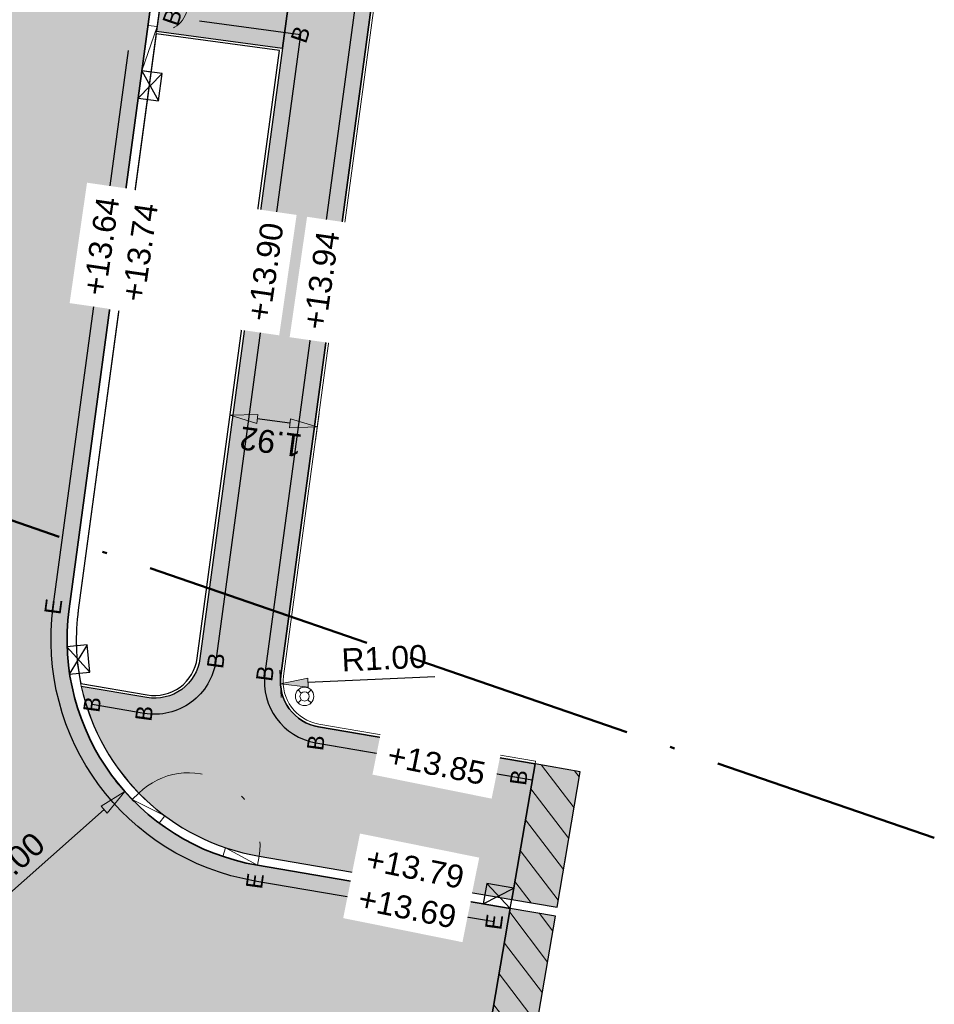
# Model space of a CAD drawing. Header units: metres. Extents: x 131295 to 132236, y 397710 to 398702.
# Tile 45 of 127: x 131476 to 131495, y 397862 to 397883. Entities that reach past the tile are written whole.
import ezdxf
from ezdxf.enums import TextEntityAlignment as Align

# ---------------------------------------------------------------- set-up
doc = ezdxf.new("R2010")
doc.units = ezdxf.units.M
for name, pattern in [('AL-BANDVERLAGING', [5, 1.5, -1, 0, -1, 1.5]), ('AL-BLADSCHEIDING', [13, 5, -1, 0, -1, 5, -1]), ('AL-MATERIAALS', [2, 1, -1])]:
    doc.linetypes.add(name, pattern=pattern)
doc.layers.get('Defpoints').update_dxf_attribs({"color": 128})
for name, color, linetype, lineweight in [('N-IE-verkeersbordpaal @ 0.2', 190, 'Continuous', 18), ('N-KO-bandverlaging', 1, 'AL-BANDVERLAGING', 18), ('N-KO-opsluitband 60x200mm', 2, 'Continuous', 25), ('N-KO-opsluitband achterkant', 8, 'Continuous', 5), ('N-KO-tekst banden', 1, 'Continuous', 18), ('N-KO-trottoirband 180-200x250mm', 3, 'Continuous', 35), ('N-KO-trottoirband achterkant', 8, 'Continuous', 5), ('N-KO-verloopband', 1, 'Continuous', 18), ('N-RI-trottoirkolk', 7, 'Continuous', 25), ("N-VH-arcering 'MAT' grijs 254", 254, 'Continuous', 18), ('N-VH-arcering herstraten', 1, 'Continuous', 18), ('X-AL-bladscheiding', 4, 'AL-BLADSCHEIDING', 50), ('X-AL-maatvoering', 1, 'Continuous', 18), ('X-AL-materiaalscheiding', 1, 'AL-MATERIAALS', 18), ('X-AL-planhoogte', 190, 'Continuous', 25)]:
    doc.layers.add(name, color=color, linetype=linetype, lineweight=lineweight)
doc.layers.add("N-VH-arcering 'MAT' kleur 1 (heiderood)", color=7, linetype='Continuous', lineweight=18, true_color=0xd98c8c)
for name, color, linetype, plot in [('X-AL-contourlijnen', 30, 'Continuous', False), ('X-AL-hulplijn bandenlijnnummers', 30, 'Continuous', False), ('X-AL-hulplijn hoogtetekst', 190, 'Continuous', False)]:
    doc.layers.add(name, color=color, linetype=linetype, plot=plot)
doc.styles.add('CS Annotative', font='arial.ttf')
doc.dimstyles.new('CS Annotative', dxfattribs={"dimtxt": 2.5, "dimasz": 3, "dimexe": 0.18, "dimexo": 0.0625, "dimgap": 1, "dimtad": 1, "dimzin": 0, "dimdsep": 46, "dimtxsty": 'CS Annotative', "dimblk": 'CS Dimensionpijl', "dimcen": 0, "dimse1": 1, "dimse2": 1, "dimclrd": 256, "dimclre": 256, "dimclrt": 2, "dimadec": 0, "dimazin": 0, "dimtm": 1e-09, "dimtfac": 1, "dimtofl": 0, "dimtmove": 1, "dimatfit": 3, "dimfxl": 1, "dimtfillclr": 256, "dimtolj": 1, "dimtzin": 0, "dimarcsym": 0})
pattern_1 = [(307.33, (0, 0), (0.3975780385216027, 0.3032024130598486), [])]

# ---------------------------------------------------------------- blocks, each defined once
blk = doc.blocks.new('*U103')
for p, q in [((2.450945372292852, 1.142526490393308), (-0.2268171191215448, -1.482752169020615)), ((0.2268171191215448, 1.482752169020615), (1.997311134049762, -1.822977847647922))]:
    blk.add_line(p, q)
blk.add_lwpolyline([(0.2268171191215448, 1.482752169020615), (-0.2268171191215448, -1.482752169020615), (1.997311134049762, -1.822977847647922), (2.450945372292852, 1.142526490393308)], close=True)
blk = doc.blocks.new('*U104')
for p, q in [((-0.1114288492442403, 1.495855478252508), (2.355212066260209, -1.328712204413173)), ((2.132354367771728, 1.662998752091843), (0.1114288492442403, -1.495855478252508))]:
    blk.add_line(p, q)
blk.add_lwpolyline([(-0.1114288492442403, 1.495855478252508), (0.1114288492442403, -1.495855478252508), (2.355212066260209, -1.328712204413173), (2.132354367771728, 1.662998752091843)], close=True)
blk = doc.blocks.new('*U105')
for p, q in [((-1.055810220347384, 2.489531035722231), (1.473879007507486, -0.2787125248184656)), ((-1.473879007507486, 0.2787125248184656), (1.891947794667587, 1.9321059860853))]:
    blk.add_line(p, q)
blk.add_lwpolyline([(-1.473879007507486, 0.2787125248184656), (1.473879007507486, -0.2787125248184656), (1.891947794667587, 1.9321059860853), (-1.055810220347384, 2.489531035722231)], close=True)
blk = doc.blocks.new('CS Dimensionpijl')
h = blk.add_hatch(color=256)
h.dxf.hatch_style = 1
h.paths.add_polyline_path([(-1, -0.1666666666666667), (0, 0), (-1, 0.1666666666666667)])
at = {"flags": 128}
blk.add_lwpolyline([(0, 0.5), (0, -0.5)], dxfattribs=at)
blk.add_lwpolyline([(-1, -0.1666666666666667), (0, 0), (-1, 0.1666666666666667)], close=True, dxfattribs=at)
blk = doc.blocks.new('*D234')
at = {"layer": 'Defpoints', "color": 0, "transparency": 16777216}
for p in [(131481.5590759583, 397869.5974714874), (131477.8171964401, 397866.281097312)]:
    blk.add_point(p, dxfattribs=at)
at = {"layer": 'X-AL-maatvoering', "lineweight": -2, "transparency": 16777216}
blk.add_line((131474.7488868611, 397863.5616985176), (131477.368170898, 397865.8831324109), dxfattribs=at)
at = {"layer": 'X-AL-maatvoering', "lineweight": -2, "transparency": 16777216, "xscale": 0.6000000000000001, "yscale": 0.6000000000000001, "zscale": 0.6000000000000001, "rotation": 41.55011117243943}
blk.add_blockref('CS Dimensionpijl', (131477.8171964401, 397866.281097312), dxfattribs=at)
at = {"layer": 'X-AL-maatvoering', "color": 2, "transparency": 16777216, "insert": (131475.2609825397, 397864.6239276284), "char_height": 0.5, "attachment_point": 5, "rotation": 41.55011117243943, "style": 'CS Annotative'}
blk.add_mtext('\\A1;R5.00', dxfattribs=at)
blk = doc.blocks.new('*D330')
at = {"layer": 'Defpoints', "color": 0, "transparency": 16777216}
for p in [(131482.2165569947, 397868.6733654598), (131483.2154913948, 397868.7195181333)]:
    blk.add_point(p, dxfattribs=at)
at = {"layer": 'X-AL-maatvoering', "lineweight": -2, "transparency": 16777216}
blk.add_line((131484.5896053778, 397868.7830048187), (131481.8169832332, 397868.6549043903), dxfattribs=at)
at = {"layer": 'X-AL-maatvoering', "lineweight": -2, "transparency": 16777216, "xscale": 0.6000000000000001, "yscale": 0.6000000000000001, "zscale": 0.6000000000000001, "rotation": 182.6452930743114}
blk.add_blockref('CS Dimensionpijl', (131481.2176225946, 397868.6272127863), dxfattribs=at)
at = {"layer": 'X-AL-maatvoering', "color": 2, "transparency": 16777216, "insert": (131483.481961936, 397869.187601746), "char_height": 0.5, "attachment_point": 5, "rotation": 2.6452930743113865, "style": 'CS Annotative'}
blk.add_mtext('\\A1;R1.00', dxfattribs=at)
blk = doc.blocks.new('CS Verkeersbordpaal')
at = {"flags": 128}
for points in [[(-0.7071067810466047, 0.7071067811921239), (-0.3535533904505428, 0.3535533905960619)], [(0.3535533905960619, 0.3535533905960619), (0.7071067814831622, 0.7071067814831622)], [(-0.7071067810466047, -0.7071067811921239), (-0.3535533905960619, -0.3535533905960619)], [(0.3535533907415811, -0.3535533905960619), (0.707106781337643, -0.7071067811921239)]]:
    blk.add_lwpolyline(points, dxfattribs=at)
for radius in [1, 0.5000000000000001]:
    blk.add_circle((0, 0), radius)
blk = doc.blocks.new('*D609')
at = {"layer": 'Defpoints', "color": 0, "transparency": 16777216}
for p in [(131480.1168533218, 397874.4925309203), (131480.0706938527, 397874.1509129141), (131481.973403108, 397873.8938185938)]:
    blk.add_point(p, dxfattribs=at)
at = {"layer": 'X-AL-maatvoering', "lineweight": -2, "transparency": 16777216}
blk.add_line((131481.4249659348, 397874.315778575), (131480.7114499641, 397874.4121889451), dxfattribs=at)
at = {"layer": 'X-AL-maatvoering', "lineweight": -2, "transparency": 16777216, "xscale": 0.6000000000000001, "yscale": 0.6000000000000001, "zscale": 0.6000000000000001}
for p, rotation in [((131480.1168533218, 397874.4925309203), 172.3047926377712), ((131482.0195625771, 397874.2354365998), 352.3047926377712)]:
    blk.add_blockref('CS Dimensionpijl', p, dxfattribs=dict(at, rotation=rotation))
at = {"layer": 'X-AL-maatvoering', "color": 2, "transparency": 16777216, "insert": (131481.0072435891, 397873.9127973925), "char_height": 0.5, "attachment_point": 5, "rotation": 172.30479263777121, "style": 'CS Annotative'}
blk.add_mtext('\\A1;1.92', dxfattribs=at)

msp = doc.modelspace()

# ---------------------------------------------------------------- hatches: boundary and pattern name
at = {"layer": "N-VH-arcering 'MAT' grijs 254"}
h = msp.add_hatch(color=256, dxfattribs=at)
h.dxf.hatch_style = 1
edge = h.paths.add_edge_path()
edge.add_arc((131584.5288256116, 397886.5286818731), 99.99999999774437, 160.996974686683, 172.3047926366, ccw=False)
edge.add_line((131489.9786872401, 397919.0904897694), (131493.4835284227, 397929.2675419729))
edge.add_line((131493.4835284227, 397929.2675419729), (131491.7822420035, 397929.8554434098))
edge.add_line((131491.7822420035, 397929.8554434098), (131491.7423758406, 397929.7395671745))
edge.add_line((131491.7423758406, 397929.7395671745), (131488.2189506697, 397919.508668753))
edge.add_arc((131582.783681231, 397886.9414651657), 100.0155538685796, 160.9967740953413, 164.5379057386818)
edge.add_arc((131622.5690482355, 397876.3246197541), 141.1919261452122, 164.689764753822, 165.8092484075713)
edge.add_arc((131436.5841456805, 397921.5677153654), 50.23888022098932, 345.72898283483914, 347.7847763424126, ccw=False)
edge.add_arc((131582.7688975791, 397886.9463045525), 100.0000001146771, 167.1516777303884, 172.3047926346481)
edge.add_line((131483.669457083, 397900.3366337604), (131481.4206892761, 397883.6939039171))
edge.add_line((131481.4206892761, 397883.6939039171), (131481.2600053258, 397882.5047106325))
edge.add_line((131481.2600053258, 397882.5047106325), (131479.4596575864, 397869.1806578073))
edge.add_arc((131478.4686631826, 397869.3145610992), 0.9999999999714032, 260.2917354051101, 352.30479263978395, ccw=False)
edge.add_line((131478.3000316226, 397868.3288819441), (131476.8695437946, 397868.5736120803))
edge.add_arc((131481.5590759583, 397869.5974714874), 4.799999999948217, 192.3160482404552, 260.2917354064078)
edge.add_line((131480.7496444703, 397864.8662115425), (131486.2685767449, 397863.9220238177))
edge.add_line((131486.2685767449, 397863.9220238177), (131486.7744714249, 397866.8790612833))
edge.add_line((131486.7744714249, 397866.8790612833), (131482.0479254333, 397867.6876863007))
edge.add_arc((131482.2165569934, 397868.6733654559), 1.000000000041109, 172.3047926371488, 260.2917354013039, ccw=False)
edge.add_line((131481.2255625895, 397868.8072687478), (131485.4293852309, 397899.919011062))
h = msp.add_hatch(color=256, dxfattribs=at)
h.dxf.hatch_style = 1
h.paths.add_polyline_path([(131481.4206892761, 397883.6939039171), (131478.6708470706, 397884.0654629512), (131478.5101230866, 397882.876275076), (131481.2600053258, 397882.5047106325)])
h = msp.add_hatch(color=256, dxfattribs=at)
h.dxf.hatch_style = 1
h.paths.add_polyline_path([(131487.7601505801, 397866.7104297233), (131486.7744714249, 397866.8790612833), (131486.2685767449, 397863.9220238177), (131487.2542559, 397863.7533922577)])
at = {"layer": "N-VH-arcering 'MAT' kleur 1 (heiderood)"}
h = msp.add_hatch(color=256, dxfattribs=at)
h.dxf.hatch_style = 1
edge = h.paths.add_edge_path()
edge.add_arc((131481.5590759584, 397869.5974714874), 5.000000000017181, 172.3028637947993, 260.29173540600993, ccw=False)
edge.add_line((131476.604126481, 397870.2671547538), (131478.2851368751, 397882.704857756))
edge.add_line((131478.2851368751, 397882.704857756), (131478.3119242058, 397882.9030557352))
edge.add_line((131478.3119242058, 397882.9030557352), (131478.4726481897, 397884.0922436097))
edge.add_line((131478.4726481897, 397884.0922436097), (131478.4994355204, 397884.2904415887))
edge.add_line((131478.4994355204, 397884.2904415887), (131481.0918010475, 397903.4712108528))
edge.add_line((131481.0918010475, 397903.4712108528), (131476.1368515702, 397904.1408941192))
edge.add_line((131476.1368515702, 397904.1408941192), (131475.4284173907, 397898.899228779))
edge.add_line((131475.4284173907, 397898.899228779), (131474.6381911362, 397893.0523883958))
edge.add_line((131474.6381911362, 397893.0523883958), (131473.825725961, 397887.0410034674))
edge.add_line((131473.825725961, 397887.0410034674), (131472.3792101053, 397876.3383125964))
edge.add_line((131472.3792101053, 397876.3383125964), (131471.8474178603, 397872.4036111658))
edge.add_line((131471.8474178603, 397872.4036111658), (131470.4009020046, 397861.7009202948))
edge.add_line((131470.4009020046, 397861.7009202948), (131469.8311223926, 397857.4851524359))
edge.add_line((131469.8311223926, 397857.4851524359), (131468.384606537, 397846.7824615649))
edge.add_line((131468.384606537, 397846.7824615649), (131467.7219800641, 397841.8797249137))
edge.add_line((131467.7219800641, 397841.8797249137), (131466.2754642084, 397831.1770340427))
edge.add_line((131466.2754642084, 397831.1770340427), (131465.5858004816, 397826.0742502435))
edge.add_line((131465.5858004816, 397826.0742502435), (131464.4607325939, 397817.7499351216))
edge.add_line((131464.4607325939, 397817.7499351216), (131463.777655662, 397812.6958866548))
edge.add_line((131463.777655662, 397812.6958866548), (131460.978379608, 397791.9841978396))
edge.add_line((131460.978379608, 397791.9841978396), (131460.6983054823, 397789.9119448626))
edge.add_line((131460.6983054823, 397789.9119448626), (131465.6532549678, 397789.2422615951))
edge.add_line((131465.6532549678, 397789.2422615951), (131467.5654607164, 397803.3905663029))
edge.add_line((131467.5654607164, 397803.3905663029), (131467.5922480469, 397803.5887642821))
edge.add_line((131467.5922480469, 397803.5887642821), (131467.752972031, 397804.7779521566))
edge.add_line((131467.752972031, 397804.7779521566), (131467.7797593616, 397804.9761501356))
edge.add_line((131467.7797593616, 397804.9761501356), (131469.7247965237, 397819.3673726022))
edge.add_line((131469.7247965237, 397819.3673726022), (131469.7515838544, 397819.5655705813))
edge.add_line((131469.7515838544, 397819.5655705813), (131469.9123078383, 397820.7547584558))
edge.add_line((131469.9123078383, 397820.7547584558), (131469.939095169, 397820.9529564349))
edge.add_line((131469.939095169, 397820.9529564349), (131472.0373246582, 397836.4776404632))
edge.add_line((131472.0373246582, 397836.4776404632), (131472.0775056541, 397836.7749374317))
edge.add_line((131472.0775056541, 397836.7749374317), (131473.5897342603, 397847.9638333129))
edge.add_line((131473.5897342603, 397847.9638333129), (131473.6299152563, 397848.2611302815))
edge.add_line((131473.6299152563, 397848.2611302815), (131474.463515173, 397854.4288899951))
edge.add_arc((131479.4184646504, 397853.7592067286), 5.000000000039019, 80.29008584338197, 172.302863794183, ccw=False)
edge.add_line((131480.26176434, 397858.6875782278), (131485.2276871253, 397857.8378530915))
edge.add_line((131485.2276871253, 397857.8378530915), (131486.2348504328, 397863.7248879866))
edge.add_line((131486.2348504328, 397863.7248879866), (131480.7159181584, 397864.6690757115))
h = msp.add_hatch(color=256, dxfattribs=at)
h.dxf.hatch_style = 1
h.paths.add_polyline_path([(131487.220529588, 397863.5562564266), (131486.2348504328, 397863.7248879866), (131485.2276871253, 397857.8378530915), (131486.2133662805, 397857.6692215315)])
at = {"layer": 'N-VH-arcering herstraten'}
h = msp.add_hatch(dxfattribs=at)
h.set_pattern_fill('CS-HERSTRATEN', color=256, angle=262.33)
h.set_pattern_definition(pattern_1)
h.paths.add_polyline_path([(131487.7601505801, 397866.7104297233), (131486.7744714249, 397866.8790612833), (131486.2685767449, 397863.9220238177), (131487.2542559, 397863.7533922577)])
h = msp.add_hatch(dxfattribs=at)
h.set_pattern_fill('CS-HERSTRATEN', color=256, angle=262.33)
h.set_pattern_definition(pattern_1)
h.paths.add_polyline_path([(131487.220529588, 397863.5562564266), (131486.2348504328, 397863.7248879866), (131485.2276871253, 397857.8378530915), (131486.2133662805, 397857.6692215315)])

# ---------------------------------------------------------------- linework, layer by layer
at = {"layer": 'N-KO-bandverlaging', "flags": 128}
for points in [[(131478.6708470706, 397884.0654629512, -0.9999999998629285), (131478.5101230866, 397882.876275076)], [(131478.1243351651, 397866.2444794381, -0.7266642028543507), (131480.7496444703, 397864.8662115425)]]:
    msp.add_lwpolyline(points, format="xyb", dxfattribs=at)
at = {"layer": 'N-KO-opsluitband 60x200mm', "flags": 128}
for points in [[(131493.4835284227, 397929.2675419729), (131489.9786872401, 397919.0904897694, 0.04937974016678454), (131485.4293852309, 397899.919011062), (131481.2255625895, 397868.8072687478, 0.4039599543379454), (131482.0479254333, 397867.6876863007), (131486.7744714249, 397866.8790612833)], [(131478.5101230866, 397882.876275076), (131481.2600053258, 397882.5047106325), (131479.4596575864, 397869.1806578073, -0.4245420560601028), (131478.3000316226, 397868.3288819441), (131476.8695437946, 397868.5736120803)]]:
    msp.add_lwpolyline(points, format="xyb", dxfattribs=at)
at = {"layer": 'N-KO-opsluitband achterkant', "flags": 128}
for points in [[(131493.54023797, 397929.2479452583), (131490.0354173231, 397919.0709526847, 0.04937974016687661), (131485.4888448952, 397899.9109768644), (131481.2850222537, 397868.7992345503, 0.4039599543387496), (131482.0580433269, 397867.74682705), (131486.7845893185, 397866.9382020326), (131486.7744714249, 397866.8790612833)], [(131478.5020868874, 397882.8168156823), (131481.1925114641, 397882.4532851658), (131479.4001979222, 397869.1886920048, -0.4245420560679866), (131478.3101495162, 397868.3880226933), (131476.8561995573, 397868.6367667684)]]:
    msp.add_lwpolyline(points, format="xyb", dxfattribs=at)
at = {"layer": 'N-KO-trottoirband 180-200x250mm'}
msp.add_lwpolyline([(131486.2348504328, 397863.7248879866), (131480.7159181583, 397864.6690757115, -0.403969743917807), (131476.604126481, 397870.267154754), (131482.3401584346, 397912.7077381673, -0.04929218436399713), (131483.2478736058, 397916.535396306), (131487.9977054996, 397930.3417001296)], format="xyb", dxfattribs=at)
at = {"layer": 'N-KO-trottoirband achterkant'}
msp.add_lwpolyline([(131487.9977054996, 397930.3417001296), (131488.186826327, 397930.2766362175), (131483.4369944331, 397916.4703323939, 0.0492921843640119), (131482.5383564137, 397912.6809508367), (131476.8023244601, 397870.2403674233, 0.4039697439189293), (131480.7496444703, 397864.8662115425), (131486.2685767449, 397863.9220238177), (131486.2348504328, 397863.7248879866)], format="xyb", dxfattribs=at)
at = {"layer": 'N-KO-verloopband', "flags": 128}
for points in [[(131478.3253187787, 397883.002161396), (131478.5235167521, 397882.9753740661), (131478.1913821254, 397882.0111715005), (131478.3895800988, 397881.9843841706)], [(131478.5713296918, 397865.5883104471), (131478.6908395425, 397865.7486768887), (131477.9812209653, 397866.104771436), (131478.1243351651, 397866.2444794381)], [(131479.9557050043, 397864.8615236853), (131480.0198398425, 397865.0509615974), (131480.7159181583, 397864.6690757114), (131480.7496444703, 397864.8662115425)]]:
    msp.add_lwpolyline(points, dxfattribs=at)
at = {"layer": 'X-AL-bladscheiding', "flags": 128}
msp.add_lwpolyline([(131495.4910134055, 397865.2663654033), (131445.6250589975, 397882.4183152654)], dxfattribs=at)
at = {"layer": 'X-AL-contourlijnen', "flags": 128}
for points in [[(131485.4293852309, 397899.919011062, -0.04937974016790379), (131489.9786872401, 397919.0904897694), (131493.4835284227, 397929.2675419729), (131491.7822420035, 397929.8554434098), (131491.7423758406, 397929.7395671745), (131488.2189506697, 397919.508668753, 0.01545233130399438), (131486.3879861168, 397913.6056917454, 0.004884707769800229), (131485.6856030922, 397910.9379474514, -0.008970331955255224), (131485.2726817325, 397909.1833888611, 0.0224884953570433), (131483.669457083, 397900.3366337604), (131481.4206892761, 397883.6939039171), (131481.2600053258, 397882.5047106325), (131479.4596575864, 397869.1806578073, -0.4245420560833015), (131478.3000316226, 397868.3288819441), (131476.8695437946, 397868.5736120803, 0.3056146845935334), (131480.7496444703, 397864.8662115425), (131486.2685767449, 397863.9220238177), (131486.7744714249, 397866.8790612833), (131482.0479254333, 397867.6876863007, -0.4039599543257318), (131481.2255625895, 397868.8072687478)], [(131481.1925114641, 397882.4532851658), (131478.5020868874, 397882.8168156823), (131476.8023244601, 397870.2403674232, 0.08415989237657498), (131476.8561995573, 397868.6367667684), (131478.3101495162, 397868.3880226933, 0.4245420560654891), (131479.4001979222, 397869.1886920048)]]:
    msp.add_lwpolyline(points, format="xyb", close=True, dxfattribs=at)
msp.add_lwpolyline([(131485.2276871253, 397857.8378530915), (131486.2348504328, 397863.7248879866), (131480.7159181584, 397864.6690757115, -0.4039697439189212), (131476.604126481, 397870.2671547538), (131478.2851368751, 397882.704857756), (131478.3119242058, 397882.9030557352), (131478.4726481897, 397884.0922436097), (131478.4994355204, 397884.2904415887), (131481.0918010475, 397903.4712108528), (131476.1368515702, 397904.1408941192), (131475.4284173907, 397898.899228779), (131474.6381911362, 397893.0523883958), (131473.825725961, 397887.0410034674), (131472.3792101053, 397876.3383125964), (131471.8474178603, 397872.4036111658), (131470.4009020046, 397861.7009202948), (131469.8311223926, 397857.4851524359)], format="xyb", dxfattribs=at)
for points in [[(131481.4206892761, 397883.6939039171), (131478.6708470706, 397884.0654629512), (131478.5101230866, 397882.876275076), (131481.2600053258, 397882.5047106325)], [(131487.7601505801, 397866.7104297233), (131486.7744714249, 397866.8790612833), (131486.2685767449, 397863.9220238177), (131487.2542559, 397863.7533922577)], [(131487.220529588, 397863.5562564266), (131486.2348504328, 397863.7248879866), (131485.2276871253, 397857.8378530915), (131486.2133662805, 397857.6692215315)]]:
    msp.add_lwpolyline(points, close=True, dxfattribs=at)
at = {"layer": 'X-AL-hulplijn bandenlijnnummers', "flags": 128}
for points in [[(131493.0549175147, 397929.0978578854), (131489.6477617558, 397919.204456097, 0.04937974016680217), (131485.0825371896, 397899.9658772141), (131480.8787145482, 397868.8541348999, 0.4039599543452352), (131481.9889043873, 397867.3426985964), (131486.4197466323, 397866.5846630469)], [(131479.4488822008, 397883.1026104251), (131481.6537195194, 397882.8046925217), (131479.8065056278, 397869.1337916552, -0.4245420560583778), (131478.2410105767, 397867.9838942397), (131477.1062264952, 397868.178034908)]]:
    msp.add_lwpolyline(points, format="xyb", dxfattribs=at)
at = {"layer": 'X-AL-hulplijn bandenlijnnummers'}
msp.add_lwpolyline([(131485.8801256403, 397863.4304897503), (131480.6568971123, 397864.3240880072, -0.4039697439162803), (131476.2572800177, 397870.3140325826), (131477.8981094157, 397882.454438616)], format="xyb", dxfattribs=at)
at = {"layer": 'X-AL-hulplijn hoogtetekst', "flags": 128}
msp.add_lwpolyline([(131493.1526029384, 397929.3815083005), (131489.6477617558, 397919.204456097, 0.04937974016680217), (131485.0825371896, 397899.9658772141), (131480.8787145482, 397868.8541348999, 0.4039599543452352), (131481.9889043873, 397867.3426985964), (131486.7154503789, 397866.534073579)], format="xyb", dxfattribs=at)
at = {"layer": 'X-AL-materiaalscheiding', "flags": 128}
for points in [[(131481.4206892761, 397883.6939039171), (131481.2600053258, 397882.5047106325)], [(131486.2685767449, 397863.9220238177), (131486.7744714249, 397866.8790612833)], [(131486.2685767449, 397863.9220238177), (131487.2542559, 397863.7533922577), (131487.7601505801, 397866.7104297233), (131486.7744714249, 397866.8790612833)], [(131485.2276871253, 397857.8378530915), (131486.2348504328, 397863.7248879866)], [(131485.2276871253, 397857.8378530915), (131486.2133662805, 397857.6692215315), (131487.220529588, 397863.5562564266), (131486.2348504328, 397863.7248879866)]]:
    msp.add_lwpolyline(points, dxfattribs=at)

# ---------------------------------------------------------------- block references
at = {"layer": 'N-IE-verkeersbordpaal @ 0.2', "xscale": 0.2, "yscale": 0.2, "zscale": 0.2}
msp.add_blockref('CS Verkeersbordpaal', (131481.7431843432, 397868.353705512), dxfattribs=at)
at = {"layer": 'N-RI-trottoirkolk', "xscale": 0.2, "yscale": 0.2, "zscale": 0.2, "rotation": 1}
for name, p in [('*U103', (131478.1512002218, 397881.7138678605)), ('*U104', (131476.5801327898, 397869.1390776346)), ('*U105', (131485.9391466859, 397863.7754774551))]:
    msp.add_blockref(name, p, dxfattribs=at)

# ---------------------------------------------------------------- texts
at = {"layer": 'N-KO-tekst banden', "style": 'CS Annotative'}
for s, height, rotation, p in [('B', 0.3599999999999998, 71.0187745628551, (131478.8542855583, 397883.1829524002)), ('B', 0.3599999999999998, 71.0187745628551, (131481.6537195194, 397882.8046925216)), ('E', 0.3599999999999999, 82.36000000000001, (131476.2572800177, 397870.3140325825)), ('B', 0.3599999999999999, 82.36472540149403, (131479.8065056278, 397869.1337916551)), ('B', 0.3599999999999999, 82.36472540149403, (131480.8787145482, 397868.8541348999)), ('B', 0.3599999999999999, 82.36472540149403, (131477.1062264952, 397868.1780349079)), ('B', 0.3599999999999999, 82.36472540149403, (131478.2410105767, 397867.9838942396)), ('B', 0.3599999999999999, 82.36472540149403, (131481.9889043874, 397867.3426985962)), ('B', 0.3599999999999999, 82.36472540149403, (131486.4197466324, 397866.5846630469)), ('E', 0.3599999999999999, 82.36000000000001, (131480.6568971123, 397864.324088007)), ('E', 0.3599999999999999, 82.36000000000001, (131485.8801256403, 397863.4304897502))]:
    msp.add_text(s, height=height, rotation=rotation, dxfattribs=at).set_placement(p, align=Align.MIDDLE)

# ---------------------------------------------------------------- dimensions: what is measured, and where the dimension line sits
at = {"layer": 'X-AL-maatvoering'}
dim = msp.add_aligned_dim(p1=(131481.973403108, 397873.8938185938), p2=(131480.0706938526, 397874.1509129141), distance=-0.34472243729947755, dimstyle='CS Annotative', dxfattribs=at)
dim.commit()
dim.dimension.update_dxf_attribs({"geometry": '*D609', "text_midpoint": (131481.0072435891, 397873.9127973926)})
for center, mpoint, picture, middle in [((131481.5590759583, 397869.5974714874), (131477.8171964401, 397866.281097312), '*D234', (131475.5629626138, 397864.2832021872)), ((131482.2165569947, 397868.6733654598), (131483.2154913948, 397868.7195181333), '*D330', (131483.5029746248, 397868.7328004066))]:
    dim = msp.add_radius_dim(center=center, mpoint=mpoint, dimstyle='CS Annotative', dxfattribs=at)
    dim.commit()
    dim.dimension.update_dxf_attribs({"geometry": picture, "text_midpoint": middle, "dimtype": 164})

# ---------------------------------------------------------------- next in the draw order: texts
at = {"layer": 'X-AL-planhoogte', "char_height": 0.5, "attachment_point": 5, "style": 'CS Annotative', "bg_fill": 2}
for s, insert, rotation in [('+13.64', (131477.3027083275, 397878.1824014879), 81.76875512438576), ('+13.74', (131478.1464129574, 397878.0501193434), 81.76875512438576), ('+13.90', (131480.8884167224, 397877.6214576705), 81.76875512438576), ('+13.94', (131482.1062179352, 397877.437745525), 81.76875512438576), ('+13.85', (131484.6242248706, 397866.8719822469), 348.59450196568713), ('+13.69', (131483.9864709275, 397863.738642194), 348.59450196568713)]:
    msp.add_mtext(s, dxfattribs=dict(at, insert=insert, rotation=rotation))

# ---------------------------------------------------------------- next in the draw order: texts
at = {"layer": 'X-AL-planhoogte', "insert": (131484.1550989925, 397864.6040077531), "char_height": 0.5, "attachment_point": 5, "rotation": 348.59450196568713, "style": 'CS Annotative', "bg_fill": 2}
msp.add_mtext('+13.79', dxfattribs=at)

doc.saveas('drawing.dxf')
